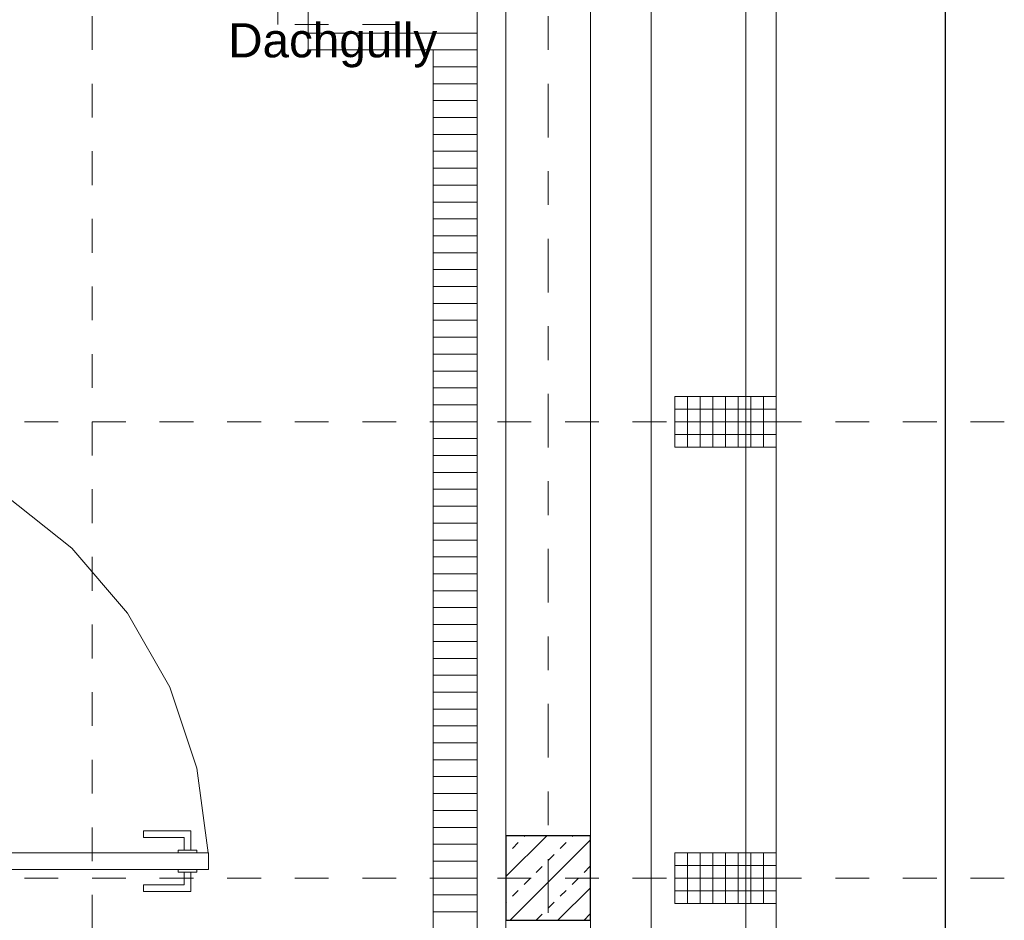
# Model space of a CAD drawing. Header units: metres. Extents: x -45.2 to 14.3, y -31.8 to 10.2.
# Tile 126 of 141: x -1.6 to 1.3, y -10.9 to -8.3. Entities that reach past the tile are written whole.
import ezdxf

# ---------------------------------------------------------------- set-up
doc = ezdxf.new("R2010")
doc.units = ezdxf.units.M
doc.header["$LTSCALE"] = 0.05
for name, pattern in [('Achsen 01', [5.291531, 3.175, -1.058062, 0.352704, -0.705764]), ('gestrichelt - 01', [2, 1, -1]), ('ISO-07 Punktiert', [0.889, 0.127, -0.762]), ('Raster 01', [2, 1, -1]), ('VW-01 Strichlinie kurz', [2, 1, -1])]:
    doc.linetypes.add(name, pattern=pattern)
for name, color, linetype, lineweight, true_color in [('013_Beton und Stahlbetonarbeiten-000 Brüstung', 7, 'Continuous', 9, 0xa6a6a6), ('014_Fassadenarbeiten-000 Aufsicht Betonfertigteile', 7, 'Continuous', 9, 0xc0c0c0), ('021_DA-Brüstungsrinne', 7, 'Continuous', 9, 0xaaaaaa), ('021_DA-Dachgully', 5, 'Continuous', 18, 0x0000ff), ('031_Metallbauarbeiten-330 Aufsicht Metallbauarbeiten', 7, 'Continuous', 9, 0xa6a6a6), ('032_Metallarbeiten-PR_Fassade', 7, 'Continuous', 13, 0x444444), ('AV1-Achsen', 1, 'Achsen 01', 18, 0xff0000), ('AV1-Raster', 7, 'Raster 01', 9, 0xa6a6a6)]:
    doc.layers.add(name, color=color, linetype=linetype, lineweight=lineweight, true_color=true_color)
for name, color, linetype, lineweight in [('013_Beton und Stahlbetonarbeiten-000 Unterzüge', 7, 'ISO-07 Punktiert', 13), ('013_Beton und Stahlbetonarbeiten-330 Außenstützen', 7, 'Continuous', 25), ('014_Fassadenarbeiten-330 Betonfertigteile vertikal', 7, 'Continuous', 9), ('Bemaßung-Bemaßung', 7, 'Continuous', 9)]:
    doc.layers.add(name, color=color, linetype=linetype, lineweight=lineweight)
doc.styles.add('Arial', font='arial.ttf')

msp = doc.modelspace()

# ---------------------------------------------------------------- linework, layer by layer
at = {"layer": '013_Beton und Stahlbetonarbeiten-000 Brüstung'}
for points in [[(0.125, -8.225), (0.125, -10.675), (-0.125, -10.675), (-0.125, -8.225)], [(0.125, -10.925), (0.125, -13.375), (-0.125, -13.375), (-0.125, -10.925)]]:
    msp.add_lwpolyline(points, close=True, dxfattribs=at)
at = {"layer": '013_Beton und Stahlbetonarbeiten-000 Unterzüge', "linetype": 'VW-01 Strichlinie kurz'}
msp.add_lwpolyline([(-0.125, -8.225), (0.125, -8.225), (0.125, -10.675), (-0.125, -10.675)], close=True, dxfattribs=at)
at = {"layer": '013_Beton und Stahlbetonarbeiten-330 Außenstützen', "color": 251, "linetype": 'Continuous', "lineweight": 13, "true_color": 0x4c4c4c}
for p, q in [((-0.0042, -10.675), (-0.125, -10.7958)), ((0.125, -10.6872), (-0.1128, -10.925)), ((-0.1061, -10.7127), (-0.0884, -10.695)), ((-0.0707, -10.6773), (-0.0684, -10.675)), ((0.0354, -10.7127), (0.053, -10.695)), ((0.0707, -10.6773), (0.073, -10.675)), ((-0.125, -10.7316), (-0.1237, -10.7303)), ((0, -10.748), (0.0177, -10.7303)), ((-0.0354, -10.7834), (-0.0177, -10.7657)), ((0.1061, -10.7834), (0.1237, -10.7657)), ((-0.0707, -10.8187), (-0.053, -10.8011)), ((0.0707, -10.8187), (0.0884, -10.8011)), ((-0.1061, -10.8541), (-0.0884, -10.8364)), ((0.125, -10.8286), (0.0286, -10.925)), ((0.0354, -10.8541), (0.053, -10.8364)), ((-0.125, -10.873), (-0.1237, -10.8718)), ((0, -10.8894), (0.0177, -10.8718)), ((-0.0354, -10.9248), (-0.0177, -10.9071)), ((0.1061, -10.9248), (0.1237, -10.9071))]:
    msp.add_line(p, q, dxfattribs=at)
at = {"layer": '013_Beton und Stahlbetonarbeiten-330 Außenstützen'}
msp.add_lwpolyline([(0.125, -10.675), (-0.125, -10.675), (-0.125, -10.925), (0.125, -10.925)], close=True, dxfattribs=at)
at = {"layer": '014_Fassadenarbeiten-000 Aufsicht Betonfertigteile'}
msp.add_lwpolyline([(0.305, -21.905), (0.305, 0.305), (0.675, 0.675), (0.675, -22.275)], close=True, dxfattribs=at)
at = {"layer": '014_Fassadenarbeiten-330 Betonfertigteile vertikal', "color": 8, "linetype": 'Continuous', "lineweight": 9, "true_color": 0x808080}
for p, q in [((0.4125, -9.375), (0.4125, -9.525)), ((0.45, -9.375), (0.45, -9.525)), ((0.4875, -9.375), (0.4875, -9.525)), ((0.525, -9.375), (0.525, -9.525)), ((0.5625, -9.375), (0.5625, -9.525)), ((0.6, -9.375), (0.6, -9.525)), ((0.6375, -9.375), (0.6375, -9.525)), ((0.4125, -10.725), (0.4125, -10.875)), ((0.45, -10.725), (0.45, -10.875)), ((0.4875, -10.725), (0.4875, -10.875)), ((0.525, -10.725), (0.525, -10.875)), ((0.5625, -10.725), (0.5625, -10.875)), ((0.6, -10.725), (0.6, -10.875)), ((0.6375, -10.725), (0.6375, -10.875))]:
    msp.add_line(p, q, dxfattribs=at)
at = {"layer": '014_Fassadenarbeiten-330 Betonfertigteile vertikal', "color": 8, "linetype": 'Continuous', "lineweight": 13, "true_color": 0x808080}
for p, q in [((0.375, -9.4125), (0.675, -9.4125)), ((0.375, -9.45), (0.675, -9.45)), ((0.375, -9.4875), (0.675, -9.4875)), ((0.375, -10.7625), (0.675, -10.7625)), ((0.375, -10.8), (0.675, -10.8)), ((0.375, -10.8375), (0.675, -10.8375))]:
    msp.add_line(p, q, dxfattribs=at)
at = {"layer": '014_Fassadenarbeiten-330 Betonfertigteile vertikal'}
for points in [[(0.675, -9.525), (0.675, -9.375), (0.375, -9.375), (0.375, -9.525)], [(0.675, -10.875), (0.675, -10.725), (0.375, -10.725), (0.375, -10.875)]]:
    msp.add_lwpolyline(points, close=True, dxfattribs=at)
at = {"layer": '021_DA-Brüstungsrinne', "color": 7, "linetype": 'Continuous', "lineweight": 9}
for p, q in [((-0.71, -8.3), (-0.21, -8.3)), ((-0.71, -8.35), (-0.21, -8.35)), ((-0.34, -8.4), (-0.21, -8.4)), ((-0.34, -8.45), (-0.21, -8.45)), ((-0.34, -8.5), (-0.21, -8.5)), ((-0.34, -8.55), (-0.21, -8.55)), ((-0.34, -8.6), (-0.21, -8.6)), ((-0.34, -8.65), (-0.21, -8.65)), ((-0.34, -8.7), (-0.21, -8.7)), ((-0.34, -8.75), (-0.21, -8.75)), ((-0.34, -8.8), (-0.21, -8.8)), ((-0.34, -8.85), (-0.21, -8.85)), ((-0.34, -8.9), (-0.21, -8.9)), ((-0.34, -8.95), (-0.21, -8.95)), ((-0.34, -9), (-0.21, -9)), ((-0.34, -9.05), (-0.21, -9.05)), ((-0.34, -9.1), (-0.21, -9.1)), ((-0.34, -9.15), (-0.21, -9.15)), ((-0.34, -9.2), (-0.21, -9.2)), ((-0.34, -9.25), (-0.21, -9.25)), ((-0.34, -9.3), (-0.21, -9.3)), ((-0.34, -9.35), (-0.21, -9.35)), ((-0.34, -9.4), (-0.21, -9.4)), ((-0.34, -9.45), (-0.21, -9.45)), ((-0.34, -9.5), (-0.21, -9.5)), ((-0.34, -9.55), (-0.21, -9.55)), ((-0.34, -9.6), (-0.21, -9.6)), ((-0.34, -9.65), (-0.21, -9.65)), ((-0.34, -9.7), (-0.21, -9.7)), ((-0.34, -9.75), (-0.21, -9.75)), ((-0.34, -9.8), (-0.21, -9.8)), ((-0.34, -9.85), (-0.21, -9.85)), ((-0.34, -9.9), (-0.21, -9.9)), ((-0.34, -9.95), (-0.21, -9.95)), ((-0.34, -10), (-0.21, -10)), ((-0.34, -10.05), (-0.21, -10.05)), ((-0.34, -10.1), (-0.21, -10.1)), ((-0.34, -10.15), (-0.21, -10.15)), ((-0.34, -10.2), (-0.21, -10.2)), ((-0.34, -10.25), (-0.21, -10.25)), ((-0.34, -10.3), (-0.21, -10.3)), ((-0.34, -10.35), (-0.21, -10.35)), ((-0.34, -10.4), (-0.21, -10.4)), ((-0.34, -10.45), (-0.21, -10.45)), ((-0.34, -10.5), (-0.21, -10.5)), ((-0.34, -10.55), (-0.21, -10.55)), ((-0.34, -10.6), (-0.21, -10.6)), ((-0.34, -10.65), (-0.21, -10.65)), ((-0.34, -10.7), (-0.21, -10.7)), ((-0.34, -10.75), (-0.21, -10.75)), ((-0.34, -10.8), (-0.21, -10.8)), ((-0.34, -10.85), (-0.21, -10.85)), ((-0.34, -10.9), (-0.21, -10.9))]:
    msp.add_line(p, q, dxfattribs=at)
at = {"layer": '021_DA-Brüstungsrinne'}
for points in [[(-0.71, -7.85), (-0.21, -7.85), (-0.21, -8.35), (-0.71, -8.35)], [(-0.34, -8.35), (-0.21, -8.35), (-0.21, -13.115), (-0.34, -13.115)]]:
    msp.add_lwpolyline(points, close=True, dxfattribs=at)
at = {"layer": '021_DA-Dachgully', "linetype": 'gestrichelt - 01'}
msp.add_lwpolyline([(-0.8, -8.275), (-0.8, -7.925), (-0.45, -7.925), (-0.45, -8.275)], close=True, dxfattribs=at)
at = {"layer": '031_Metallbauarbeiten-330 Aufsicht Metallbauarbeiten'}
msp.add_lwpolyline([(0.125, -0.075), (0.125, -0.1254), (-0.1254, -0.1254), (-0.21, -0.2101), (-0.21, -13.115), (0.375, -13.115), (0.375, -13.425), (0.585, -13.425), (0.585, -0.075)], close=True, dxfattribs=at)
at = {"layer": '032_Metallarbeiten-PR_Fassade'}
msp.add_lwpolyline([(-1.0059, -10.725), (-1.0396, -10.4747), (-1.1203, -10.2354), (-1.2451, -10.0159), (-1.4095, -9.8241), (-1.6073, -9.6672), (-1.8314, -9.5508), (-2.0736, -9.4792), (-2.325, -9.455)], dxfattribs=at)
for points in [[(-1.0575, -10.7175), (-1.0775, -10.7175), (-1.0775, -10.68), (-1.1975, -10.68), (-1.1975, -10.66), (-1.0575, -10.66)], [(-1.095, -10.7175), (-1.04, -10.7175), (-1.04, -10.725), (-1.095, -10.725)], [(-2.325, -10.725), (-1.005, -10.725), (-1.005, -10.775), (-2.325, -10.775)], [(-1.0575, -10.7825), (-1.0775, -10.7825), (-1.0775, -10.82), (-1.1975, -10.82), (-1.1975, -10.84), (-1.0575, -10.84)], [(-1.095, -10.775), (-1.04, -10.775), (-1.04, -10.7825), (-1.095, -10.7825)]]:
    msp.add_lwpolyline(points, close=True, dxfattribs=at)
at = {"layer": 'AV1-Achsen'}
msp.add_line((0, -26.5), (0, 4.9), dxfattribs=at)
at = {"layer": 'AV1-Raster'}
for p, q in [((-1.35, -22.95), (-1.35, 1.35)), ((1.35, -9.45), (-40.5, -9.45)), ((1.35, -10.8), (-40.5, -10.8))]:
    msp.add_line(p, q, dxfattribs=at)
at = {"layer": 'Bemaßung-Bemaßung', "color": 0, "linetype": 'Continuous', "lineweight": -2}
msp.add_line((1.175, -0.2808), (1.175, -13.3043), dxfattribs=at)
at = {"layer": 'Defpoints', "color": 0, "lineweight": 0}
for p, q in [((0.675, -9.375), (0.675, -9.375)), ((0.675, -9.375), (0.675, -9.375)), ((0.675, -9.525), (0.675, -9.525)), ((0.675, -9.525), (0.675, -9.525)), ((-0.125, -10.675), (-0.125, -10.675)), ((-0.125, -10.675), (-0.125, -10.675)), ((0.675, -10.725), (0.675, -10.725)), ((0.675, -10.725), (0.675, -10.725)), ((0.675, -10.875), (0.675, -10.875)), ((0.675, -10.875), (0.675, -10.875)), ((-0.125, -10.925), (-0.125, -10.925)), ((-0.125, -10.925), (-0.125, -10.925))]:
    msp.add_line(p, q, dxfattribs=at)

# ---------------------------------------------------------------- texts
at = {"layer": '021_DA-Dachgully', "color": 8, "true_color": 0x777777, "insert": (-0.9471, -8.4024), "char_height": 0.10087, "attachment_point": 7, "style": 'Arial'}
msp.add_mtext('Dachgully', dxfattribs=at)

doc.saveas('drawing.dxf')
